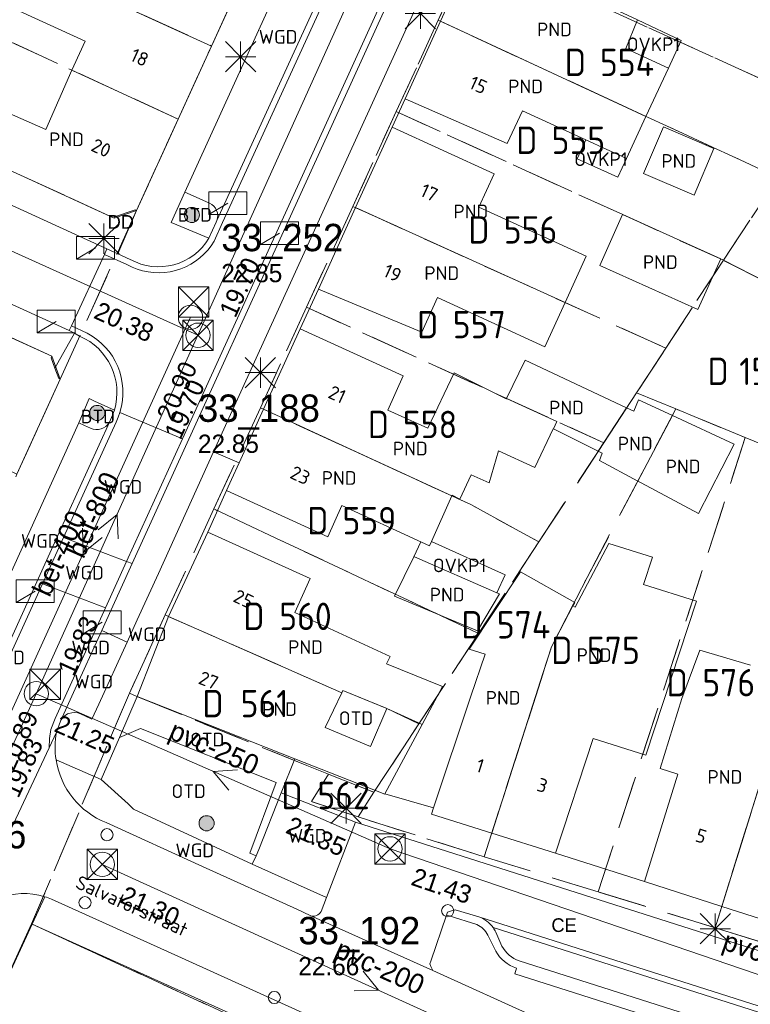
# Model space of a CAD drawing. Header units: metres. Extents: x 207644 to 210135, y 370459 to 373417.
# Tile 219 of 256: x 208024 to 208072, y 372398 to 372463. Entities that reach past the tile are written whole.
import ezdxf
from ezdxf.enums import TextEntityAlignment as Align

# ---------------------------------------------------------------- set-up
doc = ezdxf.new("R2010")
doc.units = ezdxf.units.M
doc.linetypes.add('HIDDEN2', pattern=[4.7625, 3.175, -1.5875])
for name, color, linetype in [('BTD', 7, 'Continuous'), ('combi_kolk', 7, 'Continuous'), ('CON_BxH200x200mm', 7, 'Continuous'), ('CON_BxH250x250mm', 7, 'Continuous'), ('CON_BxH300x300mm', 7, 'Continuous'), ('CON_BxH400x400mm', 7, 'Continuous'), ('CON_BxH800x800mm', 7, 'Continuous'), ('DMM_BxH200x200mm', 7, 'Continuous'), ('DMM_BxH250x250mm', 7, 'Continuous'), ('DMM_BxH400x400mm', 7, 'Continuous'), ('DMM_BxH800x800mm', 7, 'Continuous'), ('GB', 1, 'Continuous'), ('GB07', 1, 'Continuous'), ('GB11', 1, 'Continuous'), ('INV_BxH200x200mm', 7, 'Continuous'), ('INV_BxH250x250mm', 7, 'Continuous'), ('INV_BxH300x300mm', 7, 'Continuous'), ('INV_BxH400x400mm', 7, 'Continuous'), ('INV_BxH800x800mm', 7, 'Continuous'), ('KAD_perceelnummer', 212, 'Continuous'), ('KAD_sectie', 212, 'Continuous'), ('KAD_Vastgesteld_Perceel', 212, 'Continuous'), ('KO_INSPECTIE', 7, 'Continuous'), ('NAR', 7, 'Continuous'), ('NLV_inspectieput', 7, 'Continuous'), ('NNR_inspectieput', 7, 'Continuous'), ('NOD_inspectieput', 7, 'Continuous'), ('ORL', 7, 'Continuous'), ('OTD', 7, 'Continuous'), ('OVKP1', 7, 'Continuous'), ('PIJL', 7, 'Continuous'), ('PND', 7, 'Continuous'), ('WGD', 7, 'Continuous')]:
    doc.layers.add(name, color=color, linetype=linetype)
for name, color, linetype, lineweight in [('GMV', 7, 'Continuous', 25), ('GP1', 7, 'Continuous', 30), ('Q21_lantaarnpaal', 1, 'Continuous', 0), ('Q23_kolk', 153, 'Continuous', 0), ('Q26_boom', 72, 'Continuous', 0), ('Q28_rioolput', 153, 'Continuous', 0)]:
    doc.layers.add(name, color=color, linetype=linetype, lineweight=lineweight)
doc.styles.add('ISO', font='isocpeur.ttf', dxfattribs={"height": 1})
doc.styles.add('ISOCP', font='ISOCP.shx', dxfattribs={"height": 1.8})

# ---------------------------------------------------------------- blocks, each defined once
blk = doc.blocks.new('ACMAP_ANN_TEMPLATE_Vastgesteld_Perceelnummer')
at = {"layer": 'KAD_perceelnummer', "style": 'ISOCP'}
blk.add_attdef('Perceelnummer', text='', height=1.8, dxfattribs=at).set_placement((0, 0), align=Align.MIDDLE)
at = {"layer": 'KAD_sectie', "style": 'ISOCP'}
blk.add_attdef('sectie', text='', height=1.8, dxfattribs=at).set_placement((-2.7, 0), align=Align.MIDDLE_RIGHT)
blk = doc.blocks.new('Q23')
blk.add_line((-1.25, -0.75), (0, 0))
blk.add_lwpolyline([(-1.25, -0.75), (1.25, -0.75), (1.25, 0.75), (-1.25, 0.75), (-1.25, -0.75)])
blk = doc.blocks.new('Q26')
blk.add_hatch(color=256).paths.add_polyline_path([(-0.452, -0.01, 1), (0.548, -0.01, 1)])
blk.add_circle((0.048, -0.01), 0.5)
blk = doc.blocks.new('Q21')
for p, q in [((-1, 1), (0, 0)), ((0, 1), (0, 0)), ((0, 0), (1, 1)), ((-1, 0), (0, 0)), ((-1, -1), (0, 0)), ((0, 0), (1, 0)), ((0, 0), (0, -1)), ((0, 0), (1, -1))]:
    blk.add_line(p, q)
blk = doc.blocks.new('Q28')
at = {"linetype": 'Continuous'}
for p, q in [((-1, -1), (1, 1)), ((-1, 1), (1, -1))]:
    blk.add_line(p, q, dxfattribs=at)
blk.add_lwpolyline([(1, 1), (1, -1), (-1, -1), (-1, 1)], close=True)

msp = doc.modelspace()

# ---------------------------------------------------------------- linework, layer by layer
at = {"layer": 'combi_kolk', "color": 253, "lineweight": 13}
for centre in [(208029.31, 372409.38), (208027.86, 372404.91), (208051.75, 372404.38), (208040.33, 372398.67)]:
    msp.add_circle(centre, 0.4, dxfattribs=at)
at = {"layer": 'CON_BxH200x200mm', "color": 253, "linetype": 'Continuous', "lineweight": 13}
for points in [[(208047.95, 372408.45), (208097.91, 372391.41)], [(208065.38, 372390.89), (208029, 372407.43)]]:
    msp.add_lwpolyline(points, dxfattribs=at)
at = {"layer": 'CON_BxH250x250mm', "color": 253, "linetype": 'Continuous', "lineweight": 13}
msp.add_lwpolyline([(208024.65, 372418.66), (208047.95, 372408.45)], dxfattribs=at)
at = {"layer": 'CON_BxH300x300mm', "color": 253, "linetype": 'Continuous', "lineweight": 13}
msp.add_lwpolyline([(208035.3, 372442.25), (207976.36, 372468.86)], dxfattribs=at)
at = {"layer": 'CON_BxH400x400mm', "color": 253, "linetype": 'Continuous', "lineweight": 13}
msp.add_lwpolyline([(208034.81, 372443.43), (208020.69, 372412.45)], dxfattribs=at)
at = {"layer": 'CON_BxH800x800mm', "color": 253, "linetype": 'Continuous', "lineweight": 13}
for points in [[(208070.07, 372519.28), (208035.3, 372442.25)], [(208035.3, 372442.25), (208024.65, 372418.66)], [(208024.65, 372418.66), (207994.72, 372352.97)]]:
    msp.add_lwpolyline(points, dxfattribs=at)
at = {"layer": 'GB', "color": 253, "linetype": 'Continuous', "lineweight": 13}
for points in [[(208051.276, 372462.912), (208053.468, 372467.728)], [(208027.875, 372461.613), (208018.435, 372465.917)], [(208036.196, 372461.278), (208038.322, 372465.938)], [(208051.276, 372462.912), (208048.956, 372457.818)], [(208027.131, 372459.986), (208027.875, 372461.613)], [(208034.001, 372456.469), (208036.196, 372461.278)], [(208063.478, 372461.119), (208066.283, 372459.832)], [(208026.999, 372459.698), (208027.131, 372459.986)], [(208025.287, 372455.787), (208026.999, 372459.698)], [(208026.999, 372459.698), (208027.005, 372459.695)], [(208064.809, 372456.653), (208066.283, 372459.832)], [(208055.677, 372454.862), (208048.956, 372457.818)], [(208056.681, 372457.025), (208055.677, 372454.862)], [(208060.852, 372455.111), (208056.681, 372457.025)], [(208064.809, 372456.653), (208063.524, 372453.884)], [(208031.259, 372450.46), (208034.001, 372456.469)], [(208045.683, 372450.647), (208048.1, 372455.938)], [(208054.806, 372452.877), (208048.1, 372455.938)], [(208019.291, 372454.765), (208029.773, 372449.96)], [(208063.524, 372453.884), (208060.852, 372455.111)], [(208053.8, 372450.681), (208054.806, 372452.877)], [(208029.815, 372450.05), (208031.168, 372450.502)], [(208031.168, 372450.502), (208031.259, 372450.46)], [(208043.237, 372445.292), (208045.683, 372450.647)], [(208060.871, 372447.451), (208053.8, 372450.681)], [(208029.773, 372449.96), (208029.815, 372450.05)], [(208007.629, 372449.139), (208025.667, 372440.864)], [(208059.478, 372444.405), (208060.871, 372447.451)], [(208043.237, 372445.292), (208050.043, 372442.442)], [(208050.043, 372442.442), (208051.083, 372444.724)], [(208051.083, 372444.724), (208058.142, 372441.488)], [(208058.142, 372441.488), (208059.478, 372444.405)], [(208039.624, 372437.375), (208042.043, 372442.671)], [(208048.82, 372439.574), (208042.043, 372442.671)], [(208025.667, 372440.864), (208025.625, 372440.773)], [(208025.625, 372440.773), (208025.88, 372440.088)], [(208055.621, 372438.097), (208056.841, 372440.604)], [(208056.841, 372440.604), (208063.531, 372437.464)], [(208026.135, 372439.402), (208025.88, 372440.088)], [(208023.377, 372433.103), (208026.235, 372439.356)], [(208026.235, 372439.356), (208026.135, 372439.402)], [(208047.8, 372437.326), (208048.82, 372439.574)], [(208052.166, 372439.776), (208050.431, 372436.126)], [(208055.601, 372438.056), (208052.166, 372439.776)], [(208055.621, 372438.097), (208055.601, 372438.056)], [(208039.624, 372437.375), (208038.016, 372433.855)], [(208050.431, 372436.126), (208047.8, 372437.326)], [(208063.531, 372437.464), (208063.999, 372437.244)], [(208037.519, 372432.767), (208038.016, 372433.855)], [(208037.18, 372432.026), (208037.519, 372432.767)], [(208052.558, 372431.458), (208053.29, 372433.07)], [(208053.29, 372433.07), (208054.481, 372432.529)], [(208043.846, 372428.976), (208037.18, 372432.026)], [(208052.017, 372431.675), (208050.676, 372428.678)], [(208044.787, 372431.036), (208043.846, 372428.976)], [(208050.018, 372428.643), (208044.787, 372431.036)], [(208035.951, 372429.301), (208033.36, 372423.751)], [(208035.951, 372429.301), (208042.7, 372426.248)], [(208050.551, 372428.399), (208050.018, 372428.643)], [(208050.676, 372428.678), (208050.551, 372428.399)], [(208048.255, 372425.083), (208049.517, 372427.677)], [(208049.517, 372427.677), (208049.56, 372427.658)], [(208049.56, 372427.658), (208054.991, 372425.301)], [(208065.235, 372427.642), (208064.646, 372425.846)], [(208042.7, 372426.248), (208041.678, 372424.007)], [(208064.646, 372425.846), (208068.126, 372424.747)], [(208053.71, 372422.8), (208048.255, 372425.083)], [(208054.991, 372425.301), (208055.172, 372425.223)], [(208060.002, 372424.436), (208058.594, 372421.753)], [(208068.126, 372424.747), (208064.801, 372414.609)], [(208031.288, 372418.476), (208033.36, 372423.751)], [(208041.678, 372424.007), (208047.955, 372421.117)], [(208058.594, 372421.753), (208058.046, 372420.057)], [(208053.281, 372418.49), (208054.214, 372421.265)], [(208058.046, 372420.057), (208054.649, 372409.488)], [(208051.415, 372419.143), (208050.064, 372416.626)], [(208041.674, 372414.381), (208031.288, 372418.476)], [(208043.678, 372416.442), (208044.782, 372418.717)], [(208044.853, 372418.863), (208044.782, 372418.717)], [(208047.737, 372417.684), (208044.853, 372418.863)], [(208050.811, 372411.139), (208053.281, 372418.49)], [(208067.161, 372418.349), (208065.738, 372413.748)], [(208050.064, 372416.626), (208047.612, 372412.061)], [(208061.32, 372415.708), (208058.846, 372408.163)], [(208064.801, 372414.609), (208061.32, 372415.708)], [(208047.602, 372412.043), (208041.674, 372414.381)], [(208066.91, 372413.375), (208064.716, 372406.295)], [(208065.738, 372413.748), (208066.91, 372413.375)], [(208047.612, 372412.061), (208047.602, 372412.043)], [(208050.811, 372411.139), (208050.677, 372410.741)], [(208050.677, 372410.741), (208054.649, 372409.488)], [(208054.649, 372409.488), (208058.846, 372408.163)], [(208069.797, 372404.65), (208064.716, 372406.295)], [(208069.797, 372404.65), (208074.969, 372403.013)]]:
    msp.add_lwpolyline(points, dxfattribs=at)
at = {"layer": 'GB07', "color": 253, "linetype": 'Continuous', "lineweight": 13}
for points in [[(208024.661, 372466.531), (208036.196, 372461.278)], [(208064.809, 372456.653), (208051.276, 372462.912)], [(208027.005, 372459.695), (208034.001, 372456.469)], [(208059.478, 372444.405), (208045.683, 372450.647)], [(208058.947, 372436.58), (208055.621, 372438.097)], [(208052.017, 372431.675), (208039.624, 372437.375)], [(208061.66, 372434.613), (208063.531, 372437.464)], [(208058.719, 372436.081), (208058.947, 372436.58)], [(208064.275, 372432.656), (208066.545, 372436.966)], [(208062.366, 372428.548), (208065.235, 372427.642)], [(208044.782, 372418.717), (208033.36, 372423.751)], [(208069.797, 372404.65), (208075.302, 372422.292)], [(208047.737, 372417.684), (208050.064, 372416.626)]]:
    msp.add_lwpolyline(points, dxfattribs=at)
at = {"layer": 'GB11', "color": 253, "linetype": 'Continuous', "lineweight": 13}
for points in [[(208060.28, 372464.873), (208064.248, 372463.003)], [(208064.248, 372463.003), (208063.478, 372461.119)], [(208020.672, 372457.811), (208025.287, 372455.787)], [(208065.961, 372455.958), (208064.654, 372452.894)], [(208069.284, 372454.54), (208065.961, 372455.958)], [(208067.977, 372451.476), (208069.284, 372454.54)], [(208064.654, 372452.894), (208067.977, 372451.476)], [(208063.271, 372450.198), (208061.763, 372446.848)], [(208069.742, 372447.284), (208063.271, 372450.198)], [(208068.234, 372443.934), (208069.742, 372447.284)], [(208061.763, 372446.848), (208068.234, 372443.934)], [(208063.999, 372437.244), (208064.323, 372437.991)], [(208064.323, 372437.991), (208066.545, 372436.966)], [(208070.613, 372435.09), (208066.545, 372436.966)], [(208057.492, 372433.544), (208058.702, 372436.09)], [(208058.702, 372436.09), (208058.719, 372436.081)], [(208061.66, 372434.613), (208058.719, 372436.081)], [(208054.481, 372432.529), (208055.095, 372434.64)], [(208055.095, 372434.64), (208057.492, 372433.544)], [(208061.919, 372434.484), (208061.66, 372434.613)], [(208069.809, 372433.496), (208070.613, 372435.09)], [(208061.746, 372434.01), (208061.919, 372434.484)], [(208064.275, 372432.656), (208061.746, 372434.01)], [(208068.268, 372430.518), (208069.809, 372433.496)], [(208064.491, 372432.54), (208064.275, 372432.656)], [(208064.491, 372432.54), (208068.268, 372430.518)], [(208052.017, 372431.675), (208052.044, 372431.735)], [(208052.044, 372431.735), (208052.558, 372431.458)], [(208060.138, 372424.36), (208062.366, 372428.548)], [(208053.165, 372421.595), (208056.539, 372426.677)], [(208056.539, 372426.677), (208060.121, 372424.662)], [(208055.172, 372425.223), (208053.71, 372422.8)], [(208060.121, 372424.662), (208060.002, 372424.436)], [(208060.002, 372424.436), (208060.138, 372424.36)], [(208047.955, 372421.117), (208047.72, 372420.623)], [(208054.214, 372421.265), (208053.165, 372421.595)], [(208068.352, 372421.526), (208067.161, 372418.349)], [(208071.695, 372420.537), (208068.352, 372421.526)], [(208047.72, 372420.623), (208051.415, 372419.143)], [(208047.737, 372417.684), (208046.656, 372415.177)], [(208046.656, 372415.177), (208043.678, 372416.442)]]:
    msp.add_lwpolyline(points, dxfattribs=at)
at = {"layer": 'GMV', "color": 253, "linetype": 'Continuous', "lineweight": 13}
for points in [[(208030.977, 372427.226), (208070.414, 372513.725)], [(208034.277, 372435.434), (208070.065, 372513.92)], [(208036.331, 372434.567), (208071.331, 372511.389)], [(208029.306, 372447.933), (207967.574, 372476.195)], [(208034.434, 372451.672), (208043.803, 372472.238)], [(208036.545, 372449.799), (208046.723, 372472.024)], [(208047.101, 372471.894), (208036.923, 372449.669)], [(208026.828, 372442.563), (207965.048, 372470.753)], [(208048.1, 372455.938), (208048.956, 372457.818)], [(208033.54, 372449.68), (208034.434, 372451.672)], [(208034.799, 372451.507), (208034.434, 372451.672)], [(208034.799, 372451.507), (208036.054, 372450.94)], [(208031.259, 372450.46), (208030.016, 372447.611)], [(208033.909, 372449.526), (208033.54, 372449.68)], [(208033.909, 372449.526), (208036.027, 372448.643)], [(208036.027, 372448.643), (208036.495, 372449.69)], [(208036.923, 372449.669), (208036.377, 372448.449)], [(208036.495, 372449.69), (208036.545, 372449.799)], [(208036.377, 372448.449), (208036.169, 372448.134)], [(208026.974, 372442.879), (208029.14, 372447.573)], [(208029.14, 372447.573), (208029.306, 372447.933)], [(208030.624, 372446.9), (208029.14, 372447.573)], [(208029.306, 372447.933), (208030.016, 372447.611)], [(208030.835, 372447.24), (208030.016, 372447.611)], [(208035.695, 372447.582), (208035.425, 372447.338)], [(208035.944, 372447.848), (208035.695, 372447.582)], [(208036.169, 372448.134), (208035.944, 372447.848)], [(208034.826, 372446.923), (208034.503, 372446.756)], [(208035.134, 372447.118), (208034.826, 372446.923)], [(208035.425, 372447.338), (208035.134, 372447.118)], [(208030.968, 372446.729), (208030.624, 372446.9)], [(208031.307, 372446.595), (208030.968, 372446.729)], [(208031.656, 372446.49), (208031.307, 372446.595)], [(208032.013, 372446.416), (208031.656, 372446.49)], [(208032.374, 372446.372), (208032.013, 372446.416)], [(208032.738, 372446.359), (208032.374, 372446.372)], [(208033.102, 372446.378), (208032.738, 372446.359)], [(208033.463, 372446.427), (208033.102, 372446.378)], [(208033.819, 372446.507), (208033.463, 372446.427)], [(208034.166, 372446.617), (208033.819, 372446.507)], [(208034.503, 372446.756), (208034.166, 372446.617)], [(208042.043, 372442.671), (208043.237, 372445.292)], [(208026.974, 372442.879), (208026.828, 372442.563)], [(208026.828, 372442.563), (208027.166, 372442.376)], [(208028.003, 372442.391), (208026.974, 372442.879)], [(208028.331, 372442.199), (208028.003, 372442.391)], [(208025.88, 372440.088), (208027.166, 372442.376)], [(208027.166, 372442.376), (208027.505, 372442.188)], [(208028.642, 372441.98), (208028.331, 372442.199)], [(208028.932, 372441.735), (208028.642, 372441.98)], [(208029.2, 372441.466), (208028.932, 372441.735)], [(208029.445, 372441.174), (208029.2, 372441.466)], [(208029.663, 372440.863), (208029.445, 372441.174)], [(208029.854, 372440.535), (208029.663, 372440.863)], [(208030.016, 372440.191), (208029.854, 372440.535)], [(208030.147, 372439.834), (208030.016, 372440.191)], [(208030.248, 372439.468), (208030.147, 372439.834)], [(208030.317, 372439.094), (208030.248, 372439.468)], [(208030.354, 372438.716), (208030.317, 372439.094)], [(208030.358, 372438.336), (208030.354, 372438.716)], [(208028.13, 372438.077), (208027.458, 372436.482)], [(208028.495, 372437.913), (208028.13, 372438.077)], [(208028.495, 372437.913), (208029.794, 372437.327)], [(208030.268, 372437.582), (208030.329, 372437.957)], [(208030.329, 372437.957), (208030.358, 372438.336)], [(208030.164, 372437.171), (208030.268, 372437.582)], [(208029.537, 372436.678), (208029.471, 372436.533)], [(208029.911, 372436.537), (208030.051, 372436.848)], [(208030.051, 372436.848), (208030.164, 372437.171)], [(208030.164, 372437.171), (208034.277, 372435.434)], [(208020.357, 372420.897), (208027.458, 372436.482)], [(208026.072, 372429.074), (208029.471, 372436.533)], [(208026.447, 372428.933), (208029.911, 372436.537)], [(208027.458, 372436.482), (208027.822, 372436.316)], [(208027.822, 372436.316), (208028.22, 372436.134)], [(208030.602, 372427.367), (208034.277, 372435.434)], [(208036.331, 372434.567), (208032.692, 372426.58)], [(208038.016, 372433.855), (208036.331, 372434.567)], [(208037.18, 372432.026), (208035.951, 372429.301)], [(208024.683, 372426.024), (208026.072, 372429.074)], [(208025.057, 372425.883), (208026.447, 372428.933)], [(208026.447, 372428.933), (208030.602, 372427.367)], [(208029.209, 372424.314), (208030.602, 372427.367)], [(208029.584, 372424.172), (208030.977, 372427.226)], [(208030.977, 372427.226), (208030.602, 372427.367)], [(208032.692, 372426.58), (208031.299, 372423.524)], [(208015.28, 372404.424), (208025.057, 372425.883)], [(208022.034, 372420.211), (208024.683, 372426.024)], [(208025.057, 372425.883), (208029.209, 372424.314)], [(208025.887, 372417.026), (208029.209, 372424.314)], [(208028.966, 372422.817), (208029.584, 372424.172)], [(208031.299, 372423.524), (208030.631, 372422.058)], [(208027.105, 372418.733), (208028.966, 372422.817)], [(208030.631, 372422.058), (208028.966, 372422.817)], [(208030.631, 372422.058), (208028.771, 372417.974)], [(208026.248, 372416.854), (208027.105, 372418.733)], [(208031.288, 372418.476), (208030.143, 372415.782)], [(208028.771, 372417.974), (208028.32, 372416.983)], [(208028.32, 372416.983), (208027.564, 372417.327)], [(208025.619, 372416.303), (208025.887, 372417.026)], [(208025.98, 372416.131), (208026.248, 372416.854)], [(208025.98, 372416.131), (208025.493, 372415.096)], [(208025.523, 372415.703), (208025.619, 372416.303)], [(208030.143, 372415.782), (208031.516, 372416.375)], [(208031.516, 372416.375), (208040.453, 372412.813)], [(208025.493, 372415.096), (208025.523, 372415.703)], [(208030.137, 372415.768), (208028.92, 372413.012)], [(208030.143, 372415.782), (208030.137, 372415.768)], [(208020.606, 372404.712), (208025.493, 372415.096)], [(208028.92, 372413.012), (208025.955, 372414.301)], [(208040.783, 372412.133), (208041.674, 372414.381)], [(208030.713, 372411.41), (208028.92, 372413.012)], [(208040.453, 372412.813), (208038.719, 372408.156)], [(208040.783, 372412.133), (208039.31, 372408.404)], [(208040.783, 372412.133), (208045.688, 372410.205)], [(208047.612, 372412.061), (208050.811, 372411.139)], [(208031.046, 372411.071), (208030.713, 372411.41)], [(208038.872, 372407.435), (208031.046, 372411.071)], [(208035.606, 372407.279), (208029.247, 372410.176)], [(208045.688, 372410.205), (208043.762, 372405.257)], [(208104.843, 372391.366), (208045.688, 372410.205)], [(208038.719, 372408.156), (208039.125, 372407.995)], [(208039.125, 372407.995), (208039.31, 372408.404)], [(208058.846, 372408.163), (208064.716, 372406.295)], [(208039.125, 372407.995), (208038.872, 372407.435)], [(208038.872, 372407.435), (208043.762, 372405.257)], [(208041.823, 372404.488), (208035.606, 372407.279)], [(208024.371, 372403.504), (208025.207, 372405.302)], [(208033.295, 372401.697), (208025.655, 372405.137)], [(208043.762, 372405.257), (208043.414, 372404.335)], [(208042.696, 372404.056), (208041.823, 372404.488)], [(208051.672, 372404.082), (208051.741, 372404.283)], [(208051.741, 372404.283), (208051.99, 372404.369)], [(208051.99, 372404.369), (208052.252, 372404.44)], [(208052.252, 372404.44), (208053.795, 372403.985)], [(208050.772, 372400.435), (208042.696, 372404.056)], [(208050.629, 372401.052), (208051.672, 372404.082)], [(208051.672, 372404.082), (208051.855, 372404.044)], [(208051.855, 372404.044), (208053.661, 372403.464)], [(208053.795, 372403.985), (208098.58, 372389.718)], [(208020.141, 372394.355), (208024.371, 372403.504)], [(208024.371, 372403.504), (208056.039, 372389.228)], [(208054.739, 372403.266), (208097.397, 372389.677)], [(208055.323, 372402.055), (208054.915, 372402.967)], [(208054.397, 372402.771), (208054.91, 372401.725)], [(208080.638, 372380.273), (208033.295, 372401.697)], [(208050.571, 372400.883), (208050.629, 372401.052)], [(208094.687, 372388.908), (208056.461, 372401.073)], [(208050.641, 372400.698), (208050.571, 372400.883)], [(208050.772, 372400.435), (208050.641, 372400.698)], [(208057.637, 372397.321), (208050.772, 372400.435)], [(208056.164, 372400.223), (208056.276, 372400.607)], [(208073.945, 372394.565), (208056.164, 372400.223)]]:
    msp.add_lwpolyline(points, dxfattribs=at)
for points in [[(208036.545, 372449.799, 0.404229), (208036.054, 372450.94)], [(208036.027, 372448.643, -0.404315), (208030.835, 372447.24)], [(208027.505, 372442.188, -0.382401), (208029.794, 372437.327)], [(208029.794, 372437.327, -0.044429), (208029.537, 372436.678)], [(208029.471, 372436.533, -0.394029), (208028.22, 372436.134)], [(208027.564, 372417.327, 0.415507), (208026.248, 372416.854)], [(208025.955, 372414.301, -0.085791), (208025.98, 372416.131)], [(208029.247, 372410.176, -0.263605), (208025.955, 372414.301)], [(208019.889, 372403.19, -0.353151), (208025.207, 372405.302)], [(208025.207, 372405.302, -0.024516), (208025.655, 372405.137)], [(208042.696, 372404.056, 0.383545), (208043.414, 372404.335)], [(208053.795, 372403.985, -0.152036), (208054.739, 372403.266)], [(208053.661, 372403.464, -0.17428), (208054.397, 372402.771)], [(208054.739, 372403.266, -0.040041), (208054.915, 372402.967)], [(208054.91, 372401.725, 0.19324), (208056.276, 372400.607)], [(208056.461, 372401.073, -0.195267), (208055.323, 372402.055)]]:
    msp.add_lwpolyline(points, format="xyb", dxfattribs=at)
at = {"layer": 'GP1', "color": 253, "linetype": 'Continuous', "lineweight": 13}
for points in [[(208064.248, 372463.003), (208067.125, 372461.647)], [(208067.125, 372461.647), (208066.283, 372459.832)], [(208063.524, 372453.884), (208062.954, 372452.642), (208060.282, 372453.87), (208060.852, 372455.111)], [(208049.975, 372428.663), (208049.517, 372427.677)], [(208050.018, 372428.643), (208049.975, 372428.663)], [(208050.676, 372428.678), (208055.544, 372426.479)], [(208055.544, 372426.479), (208054.991, 372425.301)]]:
    msp.add_lwpolyline(points, dxfattribs=at)
at = {"layer": 'KAD_Vastgesteld_Perceel', "color": 253, "linetype": 'HIDDEN2', "lineweight": 13}
for points in [[(208038.322, 372465.938), (208036.195, 372461.278), (208010.068, 372473.176), (208012.121, 372477.739), (208038.322, 372465.938)], [(208036.195, 372461.278), (208034.001, 372456.469), (208018.845, 372463.457), (208007.97, 372468.524), (208010.068, 372473.176), (208036.195, 372461.278)], [(208096.324, 372455.516), (208092.767, 372448.595), (208090.129, 372443.453), (208082.737, 372447.534), (208085.499, 372452.463), (208085.708, 372452.836), (208076.56, 372457.221), (208053.335, 372467.789), (208055.611, 372472.743), (208069.436, 372466.456), (208075.424, 372463.58), (208079.646, 372470.409), (208081.854, 372469.414), (208084.794, 372468.088), (208081.3, 372462.785), (208092.476, 372457.381), (208096.324, 372455.516)], [(208031.259, 372450.46), (208029.773, 372449.96), (208019.291, 372454.765), (208015.616, 372456.444), (208006.562, 372460.592), (208004.744, 372461.432), (208007.854, 372468.268), (208007.97, 372468.524), (208018.845, 372463.457), (208034.001, 372456.469), (208031.259, 372450.46)], [(208053.335, 372467.789), (208076.56, 372457.221), (208073.512, 372452.627), (208051.127, 372462.981), (208053.335, 372467.789)], [(208051.127, 372462.981), (208073.512, 372452.627), (208069.904, 372447.184), (208063.282, 372450.186), (208048.365, 372456.967), (208051.127, 372462.981)], [(208066.113, 372441.403), (208045.499, 372450.73), (208048.365, 372456.967), (208063.282, 372450.186), (208069.904, 372447.184), (208066.113, 372441.403)], [(208081.297, 372441.427), (208069.904, 372447.184), (208073.512, 372452.627), (208082.737, 372447.534), (208090.129, 372443.453), (208092.767, 372448.595), (208101.777, 372443.78), (208098.903, 372438.674), (208096.198, 372433.862), (208088.574, 372437.74), (208081.297, 372441.427)], [(208064.189, 372438.468), (208062.032, 372435.174), (208042.453, 372444.099), (208045.499, 372450.73), (208066.113, 372441.403), (208064.189, 372438.468)], [(208026.235, 372439.356), (208023.377, 372433.103), (208002.592, 372442.966), (208002.64, 372443.073), (208005.824, 372449.948), (208007.629, 372449.139), (208025.667, 372440.864), (208026.235, 372439.356)], [(208081.297, 372441.427), (208078.506, 372432.56), (208071.35, 372435.512), (208066.773, 372437.4), (208064.189, 372438.468), (208066.113, 372441.403), (208069.904, 372447.184), (208081.297, 372441.427)], [(208057.759, 372428.662), (208053.265, 372431.101), (208039.41, 372437.473), (208042.453, 372444.099), (208062.032, 372435.174), (208057.759, 372428.662)], [(208088.574, 372437.74), (208085.975, 372429.577), (208076.823, 372400.945), (208069.363, 372403.26), (208078.506, 372432.56), (208081.297, 372441.427), (208088.574, 372437.74)], [(208066.773, 372437.4), (208060.936, 372426.317), (208058.594, 372421.753), (208054.146, 372407.924), (208045.842, 372410.561), (208046.891, 372412.174), (208049.857, 372416.684), (208053.788, 372422.63), (208057.759, 372428.662), (208062.032, 372435.174), (208064.189, 372438.468), (208066.773, 372437.4)], [(208053.788, 372422.63), (208036.352, 372430.816), (208039.41, 372437.473), (208053.265, 372431.101), (208057.759, 372428.662), (208053.788, 372422.63)], [(208071.35, 372435.512), (208061.663, 372405.622), (208054.146, 372407.924), (208058.594, 372421.753), (208060.936, 372426.317), (208066.773, 372437.4), (208071.35, 372435.512)], [(208071.35, 372435.512), (208078.506, 372432.56), (208069.363, 372403.26), (208061.663, 372405.622), (208071.35, 372435.512)], [(208033.151, 372423.847), (208036.352, 372430.816), (208053.788, 372422.63), (208049.857, 372416.684), (208047.693, 372417.702), (208044.853, 372418.863), (208044.782, 372418.717), (208033.503, 372423.685), (208033.151, 372423.847)], [(208033.151, 372423.847), (208033.503, 372423.685), (208044.782, 372418.717), (208044.853, 372418.863), (208047.693, 372417.702), (208049.857, 372416.684), (208046.891, 372412.174), (208043.907, 372413.36), (208042.461, 372413.933), (208031.286, 372418.48), (208030.785, 372418.694), (208033.151, 372423.847)], [(208045.842, 372410.561), (208042.779, 372411.565), (208043.907, 372413.36), (208046.891, 372412.174), (208045.842, 372410.561)], [(208017.171, 372387.887), (208024.345, 372403.512), (208042.602, 372395.097), (208038.423, 372386.052), (208035.421, 372379.496), (208024.612, 372384.377), (208017.171, 372387.887)]]:
    msp.add_lwpolyline(points, close=True, dxfattribs=at)
for points in [[(207974.012, 372475.433), (207976.383, 372474.363), (207981.307, 372472.118), (207986.056, 372469.953), (207990.639, 372467.863), (207995.274, 372465.75), (207999.881, 372463.649), (208004.744, 372461.432), (208006.562, 372460.592), (208015.616, 372456.444), (208019.291, 372454.765), (208029.773, 372449.96), (208031.259, 372450.46), (208026.235, 372439.356), (208025.667, 372440.864), (208007.629, 372449.139), (208005.824, 372449.948), (208001.07, 372452.116), (207996.395, 372454.248), (207991.799, 372456.344), (207987.054, 372458.508), (207982.354, 372460.651), (207977.485, 372462.871), (207974.535, 372464.197)], [(208053.335, 372467.789), (208051.127, 372462.981), (208048.365, 372456.967), (208045.499, 372450.73), (208042.453, 372444.099), (208039.41, 372437.473), (208036.352, 372430.816), (208033.151, 372423.847), (208030.785, 372418.694), (208024.345, 372403.512), (208017.171, 372387.887), (208014.596, 372382.277), (208014.325, 372381.692), (208012.959, 372378.739), (208005.827, 372363.225), (208001.725, 372354.299), (207983.851, 372305.491)], [(208006.044, 372395.047), (208008.254, 372399.895), (208009.083, 372401.706), (208010.046, 372403.81), (208012.657, 372409.565), (208015.32, 372415.432), (208016.512, 372418.066), (208016.959, 372419.06), (208019.083, 372423.708), (208021.32, 372428.602), (208023.377, 372433.103), (208026.235, 372439.356), (208031.259, 372450.46), (208034.001, 372456.469), (208036.195, 372461.278), (208038.322, 372465.938)], [(208076.088, 372379.981), (208069.212, 372383.088), (208056.026, 372389.016), (208047.511, 372392.867), (208042.602, 372395.097), (208024.345, 372403.512), (208030.785, 372418.694), (208031.286, 372418.48), (208042.461, 372413.933), (208043.907, 372413.36), (208042.779, 372411.565), (208045.842, 372410.561), (208054.146, 372407.924), (208061.663, 372405.622), (208069.363, 372403.26), (208076.823, 372400.945)]]:
    msp.add_lwpolyline(points, dxfattribs=at)
at = {"layer": 'NOD_inspectieput', "color": 253, "lineweight": 13}
for centre in [(208034.81, 372443.43), (208035.3, 372442.25), (208024.65, 372418.66), (208047.95, 372408.45), (208029, 372407.43)]:
    msp.add_circle(centre, 0.8, dxfattribs=at)
at = {"layer": 'PIJL', "color": 253, "lineweight": 13}
for points in [[(208028.73, 372429.44), (208029.97, 372430.45), (208030.04, 372428.85)], [(208027.69, 372429.55), (208027.75, 372427.94), (208029, 372428.95)], [(208037.91, 372413.64), (208036.3, 372413.55), (208037.33, 372412.32)], [(208046.18, 372400.41), (208047.19, 372399.16), (208045.58, 372399.1)]]:
    msp.add_lwpolyline(points, dxfattribs=at)

# ---------------------------------------------------------------- block references
at = {"layer": 'KAD_Vastgesteld_Perceel', "color": 253, "linetype": 'HIDDEN2', "lineweight": 13}
ref = msp.add_blockref('ACMAP_ANN_TEMPLATE_Vastgesteld_Perceelnummer', (208063.559, 372460.208), dxfattribs=at)
ref.add_attrib('Perceelnummer', '554', dxfattribs={"layer": 'KAD_perceelnummer', "lineweight": 13, "height": 1.8, "style": 'ISOCP'}).set_placement((208063.559, 372460.208), align=Align.MIDDLE)
ref.add_attrib('sectie', 'D', dxfattribs={"layer": 'KAD_sectie', "lineweight": 13, "height": 1.8, "style": 'ISOCP'}).set_placement((208060.859, 372460.208), align=Align.MIDDLE_RIGHT)
ref = msp.add_blockref('ACMAP_ANN_TEMPLATE_Vastgesteld_Perceelnummer', (208060.357, 372455.083), dxfattribs=at)
ref.add_attrib('Perceelnummer', '555', dxfattribs={"layer": 'KAD_perceelnummer', "lineweight": 13, "height": 1.8, "style": 'ISOCP'}).set_placement((208060.357, 372455.083), align=Align.MIDDLE)
ref.add_attrib('sectie', 'D', dxfattribs={"layer": 'KAD_sectie', "lineweight": 13, "height": 1.8, "style": 'ISOCP'}).set_placement((208057.657, 372455.083), align=Align.MIDDLE_RIGHT)
ref = msp.add_blockref('ACMAP_ANN_TEMPLATE_Vastgesteld_Perceelnummer', (208057.202, 372449.185), dxfattribs=at)
ref.add_attrib('Perceelnummer', '556', dxfattribs={"layer": 'KAD_perceelnummer', "lineweight": 13, "height": 1.8, "style": 'ISOCP'}).set_placement((208057.202, 372449.185), align=Align.MIDDLE)
ref.add_attrib('sectie', 'D', dxfattribs={"layer": 'KAD_sectie', "lineweight": 13, "height": 1.8, "style": 'ISOCP'}).set_placement((208054.502, 372449.185), align=Align.MIDDLE_RIGHT)
ref = msp.add_blockref('ACMAP_ANN_TEMPLATE_Vastgesteld_Perceelnummer', (208053.829, 372442.952), dxfattribs=at)
ref.add_attrib('Perceelnummer', '557', dxfattribs={"layer": 'KAD_perceelnummer', "lineweight": 13, "height": 1.8, "style": 'ISOCP'}).set_placement((208053.829, 372442.952), align=Align.MIDDLE)
ref.add_attrib('sectie', 'D', dxfattribs={"layer": 'KAD_sectie', "lineweight": 13, "height": 1.8, "style": 'ISOCP'}).set_placement((208051.129, 372442.952), align=Align.MIDDLE_RIGHT)
ref = msp.add_blockref('ACMAP_ANN_TEMPLATE_Vastgesteld_Perceelnummer', (208072.958, 372439.872), dxfattribs=at)
ref.add_attrib('Perceelnummer', '1518', dxfattribs={"layer": 'KAD_perceelnummer', "lineweight": 13, "height": 1.8, "style": 'ISOCP'}).set_placement((208072.958, 372439.872), align=Align.MIDDLE)
ref.add_attrib('sectie', 'D', dxfattribs={"layer": 'KAD_sectie', "lineweight": 13, "height": 1.8, "style": 'ISOCP'}).set_placement((208070.258, 372439.872), align=Align.MIDDLE_RIGHT)
ref = msp.add_blockref('ACMAP_ANN_TEMPLATE_Vastgesteld_Perceelnummer', (208050.585, 372436.38), dxfattribs=at)
ref.add_attrib('Perceelnummer', '558', dxfattribs={"layer": 'KAD_perceelnummer', "lineweight": 13, "height": 1.8, "style": 'ISOCP'}).set_placement((208050.585, 372436.38), align=Align.MIDDLE)
ref.add_attrib('sectie', 'D', dxfattribs={"layer": 'KAD_sectie', "lineweight": 13, "height": 1.8, "style": 'ISOCP'}).set_placement((208047.885, 372436.38), align=Align.MIDDLE_RIGHT)
ref = msp.add_blockref('ACMAP_ANN_TEMPLATE_Vastgesteld_Perceelnummer', (208046.59, 372430.052), dxfattribs=at)
ref.add_attrib('Perceelnummer', '559', dxfattribs={"layer": 'KAD_perceelnummer', "lineweight": 13, "height": 1.8, "style": 'ISOCP'}).set_placement((208046.59, 372430.052), align=Align.MIDDLE)
ref.add_attrib('sectie', 'D', dxfattribs={"layer": 'KAD_sectie', "lineweight": 13, "height": 1.8, "style": 'ISOCP'}).set_placement((208043.89, 372430.052), align=Align.MIDDLE_RIGHT)
ref = msp.add_blockref('ACMAP_ANN_TEMPLATE_Vastgesteld_Perceelnummer', (208042.382, 372423.75), dxfattribs=at)
ref.add_attrib('Perceelnummer', '560', dxfattribs={"layer": 'KAD_perceelnummer', "lineweight": 13, "height": 1.8, "style": 'ISOCP'}).set_placement((208042.382, 372423.75), align=Align.MIDDLE)
ref.add_attrib('sectie', 'D', dxfattribs={"layer": 'KAD_sectie', "lineweight": 13, "height": 1.8, "style": 'ISOCP'}).set_placement((208039.682, 372423.75), align=Align.MIDDLE_RIGHT)
ref = msp.add_blockref('ACMAP_ANN_TEMPLATE_Vastgesteld_Perceelnummer', (208056.748, 372423.196), dxfattribs=at)
ref.add_attrib('Perceelnummer', '574', dxfattribs={"layer": 'KAD_perceelnummer', "lineweight": 13, "height": 1.8, "style": 'ISOCP'}).set_placement((208056.748, 372423.196), align=Align.MIDDLE)
ref.add_attrib('sectie', 'D', dxfattribs={"layer": 'KAD_sectie', "lineweight": 13, "height": 1.8, "style": 'ISOCP'}).set_placement((208054.048, 372423.196), align=Align.MIDDLE_RIGHT)
ref = msp.add_blockref('ACMAP_ANN_TEMPLATE_Vastgesteld_Perceelnummer', (208062.664, 372421.511), dxfattribs=at)
ref.add_attrib('Perceelnummer', '575', dxfattribs={"layer": 'KAD_perceelnummer', "lineweight": 13, "height": 1.8, "style": 'ISOCP'}).set_placement((208062.664, 372421.511), align=Align.MIDDLE)
ref.add_attrib('sectie', 'D', dxfattribs={"layer": 'KAD_sectie', "lineweight": 13, "height": 1.8, "style": 'ISOCP'}).set_placement((208059.964, 372421.511), align=Align.MIDDLE_RIGHT)
ref = msp.add_blockref('ACMAP_ANN_TEMPLATE_Vastgesteld_Perceelnummer', (208070.259, 372419.386), dxfattribs=at)
ref.add_attrib('Perceelnummer', '576', dxfattribs={"layer": 'KAD_perceelnummer', "lineweight": 13, "height": 1.8, "style": 'ISOCP'}).set_placement((208070.259, 372419.386), align=Align.MIDDLE)
ref.add_attrib('sectie', 'D', dxfattribs={"layer": 'KAD_sectie', "lineweight": 13, "height": 1.8, "style": 'ISOCP'}).set_placement((208067.559, 372419.386), align=Align.MIDDLE_RIGHT)
ref = msp.add_blockref('ACMAP_ANN_TEMPLATE_Vastgesteld_Perceelnummer', (208039.689, 372418.011), dxfattribs=at)
ref.add_attrib('Perceelnummer', '561', dxfattribs={"layer": 'KAD_perceelnummer', "lineweight": 13, "height": 1.8, "style": 'ISOCP'}).set_placement((208039.689, 372418.011), align=Align.MIDDLE)
ref.add_attrib('sectie', 'D', dxfattribs={"layer": 'KAD_sectie', "lineweight": 13, "height": 1.8, "style": 'ISOCP'}).set_placement((208036.989, 372418.011), align=Align.MIDDLE_RIGHT)
ref = msp.add_blockref('ACMAP_ANN_TEMPLATE_Vastgesteld_Perceelnummer', (208044.89, 372411.961), dxfattribs=at)
ref.add_attrib('Perceelnummer', '562', dxfattribs={"layer": 'KAD_perceelnummer', "lineweight": 13, "height": 1.8, "style": 'ISOCP'}).set_placement((208044.89, 372411.961), align=Align.MIDDLE)
ref.add_attrib('sectie', 'D', dxfattribs={"layer": 'KAD_sectie', "lineweight": 13, "height": 1.8, "style": 'ISOCP'}).set_placement((208042.19, 372411.961), align=Align.MIDDLE_RIGHT)
at = {"layer": 'Q21_lantaarnpaal', "color": 253}
for p in [(208049.955, 372463.419), (208038.11, 372460.578), (208029.104, 372448.614), (208039.419, 372439.791), (208045.054, 372411.119), (208069.371, 372403.193)]:
    msp.add_blockref('Q21', p, dxfattribs=at)
at = {"layer": 'Q23_kolk', "color": 253}
for p in [(208037.269, 372450.937), (208040.666, 372448.97), (208028.545, 372447.999), (208025.968, 372443.159), (208024.576, 372425.412), (208029, 372423.361)]:
    msp.add_blockref('Q23', p, dxfattribs=at)
at = {"layer": 'Q26_boom', "color": 253}
for p in [(208034.852, 372450.177), (208028.622, 372437.147), (208035.823, 372410.144)]:
    msp.add_blockref('Q26', p, dxfattribs=at)
at = {"layer": 'Q28_rioolput', "color": 253}
for p in [(208035.013, 372444.443), (208035.295, 372442.245), (208025.237, 372419.283), (208047.949, 372408.445), (208029, 372407.43)]:
    msp.add_blockref('Q28', p, dxfattribs=at)

# ---------------------------------------------------------------- texts
at = {"layer": 'BTD', "color": 253, "linetype": 'Continuous', "lineweight": 13, "style": 'ISO'}
for p in [(208035.1, 372450.176), (208028.712, 372436.902)]:
    msp.add_text('BTD', height=0.9, dxfattribs=at).set_placement(p, align=Align.MIDDLE_CENTER)
at = {"layer": 'DMM_BxH200x200mm', "color": 253, "lineweight": 13}
for rotation, p in [(341.17, (208069.75, 372401.86)), (335.55, (208044.2, 372401.37))]:
    msp.add_text('pvc-200', height=1.3, rotation=rotation, dxfattribs=at).set_placement(p)
at = {"layer": 'DMM_BxH250x250mm', "color": 253, "lineweight": 13}
msp.add_text('pvc-250', height=1.3, rotation=336.34, dxfattribs=at).set_placement((208033.28, 372415.75))
at = {"layer": 'DMM_BxH400x400mm', "color": 253, "lineweight": 13}
msp.add_text('bet-400', height=1.3, rotation=65.5, dxfattribs=at).set_placement((208025.52, 372424.95))
at = {"layer": 'DMM_BxH800x800mm', "color": 253, "lineweight": 13}
msp.add_text('bet-800', height=1.3, rotation=65.7, dxfattribs=at).set_placement((208027.76, 372427.48))
at = {"layer": 'INV_BxH200x200mm', "color": 253, "lineweight": 13}
for s, rotation, p in [('21.43', 341.17, (208049.26, 372406.1)), ('21.30', 335.55, (208030.08, 372404.96))]:
    msp.add_text(s, height=1.2, rotation=rotation, dxfattribs=at).set_placement(p)
at = {"layer": 'INV_BxH250x250mm', "color": 253, "lineweight": 13}
for s, p in [('21.25', (208025.76, 372416.21)), ('21.35', (208041, 372409.53))]:
    msp.add_text(s, height=1.2, rotation=336.34, dxfattribs=at).set_placement(p)
at = {"layer": 'INV_BxH300x300mm', "color": 253, "lineweight": 13}
msp.add_text('20.38', height=1.2, rotation=335.7, dxfattribs=at).set_placement((208028.36, 372443.41))
at = {"layer": 'INV_BxH400x400mm', "color": 253, "lineweight": 13}
for s, p in [('20.90', (208033.63, 372436.5)), ('20.89', (208023.16, 372413.52))]:
    msp.add_text(s, height=1.2, rotation=65.5, dxfattribs=at).set_placement(p)
at = {"layer": 'INV_BxH800x800mm', "color": 253, "lineweight": 13}
for s, rotation, p in [('19.70', 65.71, (208037.76, 372443.33)), ('19.70', 65.7, (208034.14, 372435.31)), ('19.83', 65.7, (208027.11, 372419.74)), ('19.83', 65.5, (208023.47, 372411.73))]:
    msp.add_text(s, height=1.2, rotation=rotation, dxfattribs=at).set_placement(p)
at = {"layer": 'KO_INSPECTIE', "color": 253, "lineweight": 13}
for s, p in [('DD', (208029.35, 372449.26)), ('CE', (208058.58, 372402.98))]:
    msp.add_text(s, height=0.9, dxfattribs=at).set_placement(p)
at = {"layer": 'NAR', "color": 253, "linetype": 'Continuous', "lineweight": 13, "style": 'ISO'}
for s, rotation, p in [('18', 335.5, (208031.459, 372460.533)), ('15', 335.5, (208053.763, 372458.721)), ('20', 335.5, (208028.927, 372454.578)), ('17', 335.4, (208050.533, 372451.638)), ('19', 335.5, (208048.115, 372446.344)), ('21', 335.5, (208044.47, 372438.357)), ('23', 335.4, (208042.038, 372433.034)), ('25', 335, (208038.309, 372424.896)), ('27', 338.6, (208036.003, 372419.539)), ('1', 342.5, (208053.886, 372413.923)), ('3', 342.5, (208057.984, 372412.63)), ('5', 342.1, (208068.445, 372409.292))]:
    msp.add_text(s, height=0.9, rotation=rotation, dxfattribs=at).set_placement(p, align=Align.MIDDLE_CENTER)
at = {"layer": 'NLV_inspectieput', "color": 253, "lineweight": 13}
for s, p in [('22.85', (208036.84, 372445.74)), ('22.85', (208035.3, 372434.51)), ('22.66', (208041.91, 372400.13))]:
    msp.add_text(s, height=1.2, dxfattribs=at).set_placement(p)
at = {"layer": 'NNR_inspectieput', "color": 253, "lineweight": 13}
for s, p in [('33_252', (208036.84, 372447.78)), ('33_188', (208035.3, 372436.55)), ('33_206', (208015.97, 372408.48)), ('33_192', (208041.91, 372402.17))]:
    msp.add_text(s, height=1.8, dxfattribs=at).set_placement(p)
at = {"layer": 'ORL', "color": 253, "linetype": 'Continuous', "lineweight": 13, "style": 'ISO'}
msp.add_text('Salvatorstraat', height=0.9, rotation=335.7, dxfattribs=at).set_placement((208030.948, 372404.695), align=Align.MIDDLE_CENTER)
at = {"layer": 'OTD', "color": 253, "linetype": 'Continuous', "lineweight": 13, "style": 'ISO'}
for p in [(208045.708, 372417.047), (208035.909, 372415.639), (208034.687, 372412.245)]:
    msp.add_text('OTD', height=0.9, dxfattribs=at).set_placement(p, align=Align.MIDDLE_CENTER)
at = {"layer": 'OVKP1', "color": 253, "linetype": 'Continuous', "lineweight": 13, "style": 'ISO'}
for p in [(208065.302, 372461.394), (208061.842, 372453.836), (208052.531, 372427.105)]:
    msp.add_text('OVKP1', height=0.9, dxfattribs=at).set_placement(p, align=Align.MIDDLE_CENTER)
at = {"layer": 'PND', "color": 253, "linetype": 'Continuous', "lineweight": 13, "style": 'ISO'}
for p in [(208058.78, 372462.376), (208056.883, 372458.626), (208026.646, 372455.143), (208066.969, 372453.717), (208053.277, 372450.393), (208065.753, 372447.066), (208051.358, 372446.339), (208059.576, 372437.487), (208064.103, 372435.116), (208049.286, 372434.79), (208067.254, 372433.611), (208044.599, 372432.856), (208051.714, 372425.179), (208042.388, 372421.726), (208061.388, 372421.199), (208055.399, 372418.391), (208040.676, 372417.651), (208070.009, 372413.183)]:
    msp.add_text('PND', height=0.9, dxfattribs=at).set_placement(p, align=Align.MIDDLE_CENTER)
at = {"layer": 'WGD', "color": 253, "linetype": 'Continuous', "lineweight": 13, "style": 'ISO'}
for p in [(208040.579, 372461.885), (208030.362, 372432.272), (208024.914, 372428.715), (208027.83, 372426.624), (208031.955, 372422.569), (208028.235, 372421.695), (208022.635, 372421.049), (208028.44, 372419.455), (208042.499, 372409.309), (208035.091, 372408.353)]:
    msp.add_text('WGD', height=0.9, dxfattribs=at).set_placement(p, align=Align.MIDDLE_CENTER)

doc.saveas('drawing.dxf')
